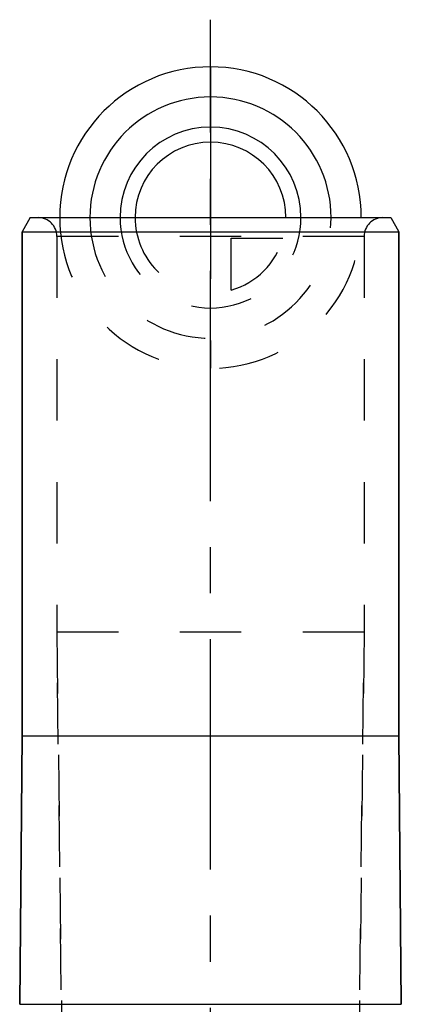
# Model space of a CAD drawing. Header units: millimetres. Extents: x 396 to 604, y 396 to 604.
# Tile 4 of 4: x 480 to 520, y 499 to 604. Entities that reach past the tile are written whole.
import ezdxf

# ---------------------------------------------------------------- set-up
doc = ezdxf.new("R2010")
doc.units = ezdxf.units.MM
doc.header["$LTSCALE"] = 65.185185
doc.linetypes.add('CENTER', pattern=[0.6, 0.375, -0.075, 0.075, -0.075])
doc.linetypes.add('HIDDEN', pattern=[0.2, 0.1, -0.1])
for name, color, linetype in [('ACHSEN_S', 7, 'CONTINUOUS'), ('KOERPER', 7, 'CONTINUOUS'), ('KONST.EL_MIT_GEO', 7, 'CONTINUOUS'), ('KURVEN', 7, 'CONTINUOUS')]:
    doc.layers.add(name, color=color, linetype=linetype)

msp = doc.modelspace()

# ---------------------------------------------------------------- linework, layer by layer
at = {"layer": 'ACHSEN_S', "color": 2, "linetype": 'CENTER'}
msp.add_line((500, 396.23), (500, 603.77), dxfattribs=at)
at = {"layer": 'KOERPER', "color": 7, "linetype": 'Continuous'}
for p, q in [((480, 527.77), (480, 581.27)), ((520, 527.77), (520, 581.27)), ((479.75, 499.26), (480, 527.77)), ((480, 527.77), (520, 527.77)), ((520.25, 499.26), (520, 527.77))]:
    msp.add_line(p, q, dxfattribs=at)
at = {"layer": 'KOERPER', "color": 8, "linetype": 'HIDDEN'}
for p, q in [((483.7, 580.77), (483.7, 538.77)), ((516.3, 580.77), (516.3, 538.77)), ((483.7, 538.77), (484.48, 474.73)), ((516.3, 538.77), (483.7, 538.77)), ((516.3, 538.77), (515.52, 474.73))]:
    msp.add_line(p, q, dxfattribs=at)
at = {"layer": 'KONST.EL_MIT_GEO', "color": 7, "linetype": 'Continuous'}
for p, q in [((480.87, 582.77), (480, 581.27)), ((480.87, 582.77), (519.13, 582.77)), ((519.13, 582.77), (520, 581.27)), ((480, 581.27), (480, 527.77)), ((480, 581.27), (520, 581.27)), ((520, 581.27), (520, 527.77)), ((480, 527.77), (479.75, 499.26)), ((520, 527.77), (520.25, 499.26)), ((479.75, 499.26), (520.25, 499.26))]:
    msp.add_line(p, q, dxfattribs=at)
at = {"layer": 'KONST.EL_MIT_GEO', "color": 8, "linetype": 'HIDDEN'}
for p, q in [((483.7, 580.77), (483.7, 538.77)), ((516.3, 580.77), (483.7, 580.77)), ((516.3, 580.77), (516.3, 538.77)), ((484.48, 474.73), (483.7, 538.77)), ((515.52, 474.73), (516.3, 538.77))]:
    msp.add_line(p, q, dxfattribs=at)
for centre, start, end in [((481.7, 580.77), 0, 90), ((518.3, 580.77), 90, 180)]:
    msp.add_arc(centre, 2, start, end, dxfattribs=at)
at = {"layer": 'KURVEN', "color": 40, "linetype": 'Continuous'}
msp.add_line((500, 598.77), (500, 582.77), dxfattribs=at)
at = {"layer": 'KURVEN', "color": 8, "linetype": 'HIDDEN'}
for p, q in [((490.4, 582.77), (508, 582.77)), ((500, 582.77), (500, 566.77)), ((502.2, 575.08), (502.2, 580.58)), ((502.2, 580.58), (507.69, 580.58))]:
    msp.add_line(p, q, dxfattribs=at)
at = {"layer": 'KURVEN', "color": 40, "linetype": 'Continuous'}
for radius, end in [(16, 180), (12.8, 180), (9.6, 179.9999), (8, 179.9999)]:
    msp.add_arc((500, 582.77), radius, 0, end, dxfattribs=at)
at = {"layer": 'KURVEN', "color": 8, "linetype": 'HIDDEN'}
for radius, start, end in [(16, 180, 360), (12.8, 180, 360), (9.6, 179.9999, 360), (8, 179.9999, 270), (8, 285.962, 344.038)]:
    msp.add_arc((500, 582.77), radius, start, end, dxfattribs=at)

doc.saveas('drawing.dxf')
